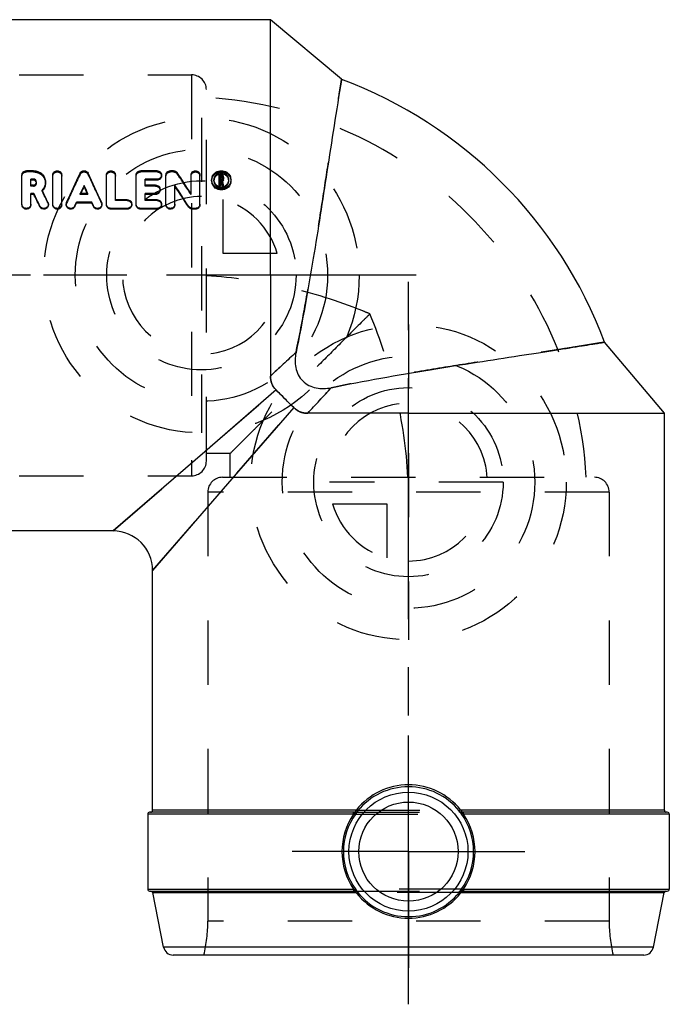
# Model space of a CAD drawing. Header units: millimetres. Extents: x 447 to 548, y 447 to 548.
# Tile 2 of 2: x 482 to 548, y 447 to 547. Entities that reach past the tile are written whole.
import ezdxf

# ---------------------------------------------------------------- set-up
doc = ezdxf.new("R2010")
doc.units = ezdxf.units.MM
doc.header["$LTSCALE"] = 65.185185
doc.linetypes.add('CENTER', pattern=[0.6, 0.375, -0.075, 0.075, -0.075])
doc.linetypes.add('HIDDEN', pattern=[0.2, 0.1, -0.1])
for name, color, linetype in [('ACHSEN_S', 7, 'CONTINUOUS'), ('KOERPER', 7, 'CONTINUOUS'), ('KONST.EL_MIT_GEO', 7, 'CONTINUOUS'), ('KURVEN', 7, 'CONTINUOUS')]:
    doc.layers.add(name, color=color, linetype=linetype)

msp = doc.modelspace()

# ---------------------------------------------------------------- linework, layer by layer
at = {"layer": 'ACHSEN_S', "color": 2, "linetype": 'CENTER'}
for p, q in [((521.292, 447.293), (521.292, 522.278)), ((522.074, 521.293), (447.292, 521.293))]:
    msp.add_line(p, q, dxfattribs=at)
at = {"layer": 'KOERPER', "color": 7, "linetype": 'Continuous'}
for p, q in [((507.292, 547.243), (466.992, 547.243)), ((507.292, 521.293), (507.292, 547.243)), ((514.496, 541.198), (507.292, 547.243)), ((547.242, 507.293), (541.187, 514.509)), ((521.292, 507.293), (547.242, 507.293)), ((547.242, 466.993), (547.242, 507.293)), ((491.345, 495.343), (466.992, 495.343)), ((495.342, 466.993), (495.342, 491.345)), ((494.842, 466.593), (494.842, 458.993)), ((547.742, 466.593), (547.742, 458.993))]:
    msp.add_line(p, q, dxfattribs=at)
at = {"layer": 'KOERPER', "color": 8, "linetype": 'HIDDEN'}
for p, q in [((503.192, 503.193), (500.792, 503.193)), ((503.192, 500.793), (503.192, 503.193))]:
    msp.add_line(p, q, dxfattribs=at)
at = {"layer": 'KOERPER', "color": 2, "linetype": 'CENTER'}
for q in [(521.292, 474.578), (509.507, 462.793), (533.078, 462.793), (521.292, 451.007)]:
    msp.add_line((521.292, 462.793), q, dxfattribs=at)
at = {"layer": 'KOERPER', "color": 7, "linetype": 'Continuous'}
msp.add_arc((498.492, 498.493), 45.6, 20.56349, 69.41755, dxfattribs=at)
at = {"layer": 'KOERPER', "color": 8, "linetype": 'HIDDEN'}
msp.add_arc((498.492, 498.493), 40.9, 3.22857, 86.77143, dxfattribs=at)
at = {"layer": 'KONST.EL_MIT_GEO', "color": 8, "linetype": 'HIDDEN'}
for p, q in [((455.733, 541.643), (499.292, 541.643)), ((499.292, 541.643), (499.292, 500.943)), ((500.792, 502.443), (500.792, 540.142)), ((482.542, 531.792), (482.542, 531.914)), ((483.245, 531.792), (482.542, 531.792)), ((483.245, 531.792), (483.245, 531.914)), ((494.131, 531.792), (494.131, 531.914)), ((495.792, 531.792), (494.131, 531.792)), ((495.792, 531.792), (495.792, 531.914)), ((497.15, 531.792), (497.15, 531.914)), ((497.452, 531.792), (497.15, 531.792)), ((497.452, 531.792), (497.452, 531.914)), ((483.566, 530.65), (483.566, 530.758)), ((484.472, 530.65), (484.472, 530.758)), ((487.978, 531.542), (487.978, 531.66)), ((488.807, 531.542), (488.807, 531.66)), ((496.245, 531.372), (496.245, 531.489)), ((497.836, 531.595), (497.836, 531.714)), ((501.328, 530.878), (501.328, 530.989)), ((501.556, 530.878), (501.556, 530.989)), ((502.31, 531.371), (502.083, 531.371)), ((502.234, 530.938), (502.234, 531.05)), ((502.31, 530.938), (502.234, 530.938)), ((502.31, 531.371), (502.31, 531.488)), ((502.31, 530.938), (502.31, 531.05)), ((502.385, 531.008), (502.385, 531.12)), ((502.428, 530.828), (502.428, 530.938)), ((502.533, 530.383), (502.428, 530.828)), ((502.536, 531.008), (502.536, 531.12)), ((503.065, 530.878), (503.065, 530.989)), ((503.292, 530.878), (503.292, 530.989)), ((482.995, 530.348), (482.995, 530.453)), ((483.245, 530.348), (482.995, 530.348)), ((483.245, 530.348), (483.245, 530.453)), ((484.128, 529.847), (484.128, 529.946)), ((494.584, 530.348), (494.584, 530.453)), ((495.641, 530.348), (494.584, 530.348)), ((495.641, 530.348), (495.641, 530.453)), ((496.094, 529.921), (496.094, 530.02)), ((488.007, 529.491), (488.007, 529.586)), ((488.007, 529.491), (488.051, 529.586)), ((488.778, 529.491), (488.007, 529.491)), ((488.778, 529.491), (488.734, 529.586)), ((488.778, 529.491), (488.778, 529.586)), ((491.565, 528.88), (491.565, 528.967)), ((492.773, 528.88), (491.565, 528.88)), ((492.773, 528.88), (492.773, 528.967)), ((494.584, 528.88), (494.584, 528.967)), ((495.792, 528.88), (494.584, 528.88)), ((495.792, 528.88), (495.792, 528.967)), ((499.235, 529.493), (499.235, 529.588)), ((482.089, 528.445), (482.089, 528.528)), ((482.995, 528.445), (482.995, 528.528)), ((484.724, 528.629), (484.724, 528.714)), ((484.767, 528.445), (484.767, 528.528)), ((485.22, 528.445), (485.22, 528.528)), ((486.125, 528.445), (486.125, 528.528)), ((486.578, 528.528), (486.578, 528.445)), ((486.616, 528.62), (486.616, 528.705)), ((490.169, 528.62), (490.169, 528.705)), ((490.207, 528.445), (490.207, 528.528)), ((490.66, 528.445), (490.66, 528.528)), ((493.226, 528.445), (493.226, 528.528)), ((493.679, 528.445), (493.679, 528.528)), ((496.245, 528.445), (496.245, 528.528)), ((496.697, 528.445), (496.697, 528.528)), ((497.603, 528.445), (497.603, 528.528)), ((500.14, 528.445), (500.14, 528.528)), ((491.342, 495.343), (507.859, 509.655)), ((495.342, 491.343), (509.655, 507.86)), ((455.733, 500.943), (499.292, 500.943)), ((502.443, 500.793), (540.142, 500.793)), ((541.642, 499.293), (500.942, 499.293)), ((500.942, 499.293), (500.942, 455.733)), ((541.642, 499.293), (541.642, 455.733)), ((515.898, 466.793), (526.687, 466.793)), ((515.933, 466.993), (526.651, 466.993)), ((515.711, 466.593), (526.873, 466.593)), ((526.873, 458.993), (515.711, 458.993)), ((515.898, 458.793), (526.687, 458.793)), ((526.654, 458.631), (515.931, 458.631)), ((541.642, 455.733), (500.942, 455.733))]:
    msp.add_line(p, q, dxfattribs=at)
at = {"layer": 'KONST.EL_MIT_GEO', "color": 7, "linetype": 'Continuous'}
for p, q in [((514.509, 541.187), (514.496, 541.109)), ((483.245, 531.914), (482.542, 531.914)), ((495.792, 531.914), (494.131, 531.914)), ((497.452, 531.914), (497.15, 531.914)), ((482.089, 528.528), (482.089, 531.489)), ((482.995, 530.453), (482.995, 531.061)), ((483.245, 531.061), (482.995, 531.061)), ((483.245, 530.95), (482.995, 530.95)), ((483.245, 530.95), (483.245, 531.061)), ((485.22, 528.528), (485.22, 531.489)), ((486.125, 528.528), (486.125, 531.489)), ((490.66, 528.528), (490.66, 531.489)), ((491.565, 528.967), (491.565, 531.489)), ((493.679, 528.528), (493.679, 531.489)), ((494.584, 530.453), (494.584, 531.061)), ((495.792, 531.061), (494.584, 531.061)), ((495.792, 530.95), (494.584, 530.95)), ((495.792, 530.95), (495.792, 531.061)), ((496.697, 528.528), (496.697, 531.489)), ((499.235, 529.588), (499.235, 531.489)), ((500.14, 528.528), (500.14, 531.489)), ((502.083, 530.383), (502.083, 531.488)), ((502.31, 531.488), (502.083, 531.488)), ((502.234, 531.05), (502.234, 531.346)), ((502.31, 531.346), (502.234, 531.346)), ((502.31, 531.231), (502.234, 531.231)), ((502.31, 531.05), (502.234, 531.05)), ((502.234, 530.383), (502.234, 530.907)), ((502.281, 530.907), (502.234, 530.907)), ((502.281, 530.797), (502.234, 530.797)), ((502.281, 530.797), (502.281, 530.907)), ((502.303, 530.814), (502.281, 530.907)), ((502.292, 530.751), (502.281, 530.797)), ((502.324, 530.613), (502.292, 530.751)), ((502.346, 530.628), (502.303, 530.814)), ((502.31, 531.231), (502.31, 531.346)), ((502.385, 531.12), (502.385, 531.275)), ((502.44, 530.888), (502.428, 530.938)), ((502.451, 530.838), (502.44, 530.888)), ((502.475, 530.738), (502.451, 530.838)), ((502.486, 530.688), (502.475, 530.738)), ((502.536, 531.12), (502.536, 531.275)), ((483.245, 530.453), (482.995, 530.453)), ((484.167, 529.866), (484.128, 529.946)), ((488.392, 530.32), (488.392, 530.424)), ((495.641, 530.453), (494.584, 530.453)), ((497.603, 528.528), (497.603, 530.451)), ((502.234, 530.488), (502.083, 530.488)), ((502.234, 530.383), (502.083, 530.383)), ((502.335, 530.567), (502.324, 530.613)), ((502.379, 530.383), (502.335, 530.567)), ((502.357, 530.581), (502.346, 530.628)), ((502.379, 530.488), (502.357, 530.581)), ((502.379, 530.383), (502.379, 530.488)), ((502.533, 530.488), (502.379, 530.488)), ((502.533, 530.383), (502.379, 530.383)), ((502.498, 530.638), (502.486, 530.688)), ((502.51, 530.588), (502.498, 530.638)), ((502.533, 530.488), (502.51, 530.588)), ((502.533, 530.383), (502.533, 530.488)), ((482.995, 528.528), (482.995, 529.586)), ((483.304, 529.586), (482.995, 529.586)), ((483.304, 529.491), (482.995, 529.491)), ((483.304, 529.491), (483.304, 529.586)), ((488.778, 529.586), (488.007, 529.586)), ((488.051, 529.586), (488.093, 529.676)), ((488.734, 529.586), (488.692, 529.676)), ((492.773, 528.967), (491.565, 528.967)), ((494.584, 528.967), (494.584, 529.586)), ((495.641, 529.586), (494.584, 529.586)), ((495.641, 529.491), (494.584, 529.491)), ((495.792, 528.967), (494.584, 528.967)), ((495.641, 529.491), (495.641, 529.586)), ((483.904, 528.261), (483.904, 528.342)), ((487.445, 528.35), (487.609, 528.711)), ((487.445, 528.27), (487.609, 528.626)), ((487.445, 528.27), (487.445, 528.35)), ((487.609, 528.626), (487.609, 528.711)), ((489.176, 528.711), (487.609, 528.711)), ((489.176, 528.626), (487.609, 528.626)), ((489.176, 528.626), (489.176, 528.711)), ((489.34, 528.35), (489.176, 528.711)), ((489.34, 528.27), (489.176, 528.626)), ((489.34, 528.27), (489.34, 528.35)), ((491.113, 528.009), (491.113, 528.087)), ((492.773, 528.087), (491.113, 528.087)), ((492.773, 528.009), (491.113, 528.009)), ((492.773, 528.009), (492.773, 528.087)), ((494.131, 528.009), (494.131, 528.087)), ((495.792, 528.087), (494.131, 528.087)), ((495.792, 528.009), (494.131, 528.009)), ((495.792, 528.009), (495.792, 528.087)), ((499.002, 528.214), (499.002, 528.294)), ((499.386, 528.009), (499.386, 528.087)), ((499.688, 528.087), (499.386, 528.087)), ((499.688, 528.009), (499.386, 528.009)), ((499.688, 528.009), (499.688, 528.087)), ((507.292, 521.293), (507.292, 511.071)), ((507.86, 509.655), (500.622, 503.383)), ((509.655, 507.86), (503.382, 500.622)), ((521.292, 507.293), (511.07, 507.293)), ((500.622, 503.383), (491.342, 495.343)), ((503.382, 500.622), (495.342, 491.343)), ((515.898, 466.793), (495.044, 466.793)), ((515.933, 466.993), (495.342, 466.993)), ((516.136, 466.917), (516.128, 466.906)), ((516.128, 466.906), (516.15, 466.905)), ((526.434, 466.905), (526.457, 466.906)), ((526.457, 466.906), (526.448, 466.917)), ((547.242, 466.993), (526.651, 466.993)), ((547.541, 466.793), (526.687, 466.793)), ((515.711, 466.593), (494.842, 466.593)), ((547.742, 466.593), (526.873, 466.593)), ((494.842, 458.993), (515.711, 458.993)), ((495.044, 458.793), (515.898, 458.793)), ((526.687, 458.793), (547.541, 458.793)), ((526.873, 458.993), (547.742, 458.993)), ((495.374, 458.631), (515.931, 458.631)), ((496.448, 453.102), (495.374, 458.631)), ((516.15, 458.68), (516.126, 458.679)), ((526.459, 458.679), (526.434, 458.68)), ((526.45, 458.667), (526.459, 458.679)), ((526.654, 458.631), (547.211, 458.631)), ((546.136, 453.102), (547.211, 458.631)), ((546.136, 453.102), (496.448, 453.102)), ((545.155, 452.293), (497.43, 452.293))]:
    msp.add_line(p, q, dxfattribs=at)
for radius in [6.034, 5.034]:
    msp.add_circle((521.292, 462.793), radius, dxfattribs=at)
at = {"layer": 'KONST.EL_MIT_GEO', "color": 8, "linetype": 'HIDDEN'}
for centre, radius, start, end in [((499.292, 540.143), 1.5, 0, 90), ((720.107, 421.57), 256.861, 154.6507, 155.36961), ((256.678, 421.57), 256.861, 24.63039, 25.3493), ((308.708, 404.241), 228.01, 33.32088, 33.95533), ((502.218, 530.879), 0.663, 175.18449, 180.01815), ((502.318, 531.021), 0.223, 299.76938, 312.73748), ((502.402, 530.879), 0.663, 359.98184, 4.78391), ((483.283, 530.649), 0.283, 0.02563, 10.94757), ((483.278, 530.713), 1.213, 314.48621, 316.69837), ((254.629, 416.81), 255.827, 25.91832, 26.22211), ((489.787, 528.445), 0.42, 357.23439, 359.99775), ((492.807, 528.445), 0.419, 354.41102, 359.99621), ((495.825, 528.445), 0.419, 354.41102, 359.99621), ((499.722, 528.445), 0.418, 351.89853, 0.0335), ((858.709, 173.388), 484.599, 134.77726, 134.90033), ((836.364, 195.808), 452.946, 134.76842, 134.89993), ((495.414, 464.353), 57.397, 67.49864, 68.2883), ((495.431, 464.393), 57.354, 67.49876, 68.28881), ((846.213, 146.777), 497.57, 132.52724, 132.93368), ((146.853, 846.143), 497.467, 317.06627, 317.4728), ((148.087, 148.092), 510.063, 44.857, 45.14207), ((499.292, 502.443), 1.5, 270, 360), ((502.442, 499.293), 1.5, 90, 180), ((540.142, 499.293), 1.5, 0, 90), ((485.942, 455.733), 15, 346.73852, 360), ((556.642, 455.733), 15, 180, 193.26148)]:
    msp.add_arc(centre, radius, start, end, dxfattribs=at)
at = {"layer": 'KONST.EL_MIT_GEO', "color": 7, "linetype": 'Continuous'}
for centre, radius, start, end in [((483.275, 530.758), 0.291, 349.66645, 359.97279), ((724.561, 420.86), 261.244, 154.90461, 155.61818), ((252.224, 420.86), 261.244, 24.38182, 25.09539), ((495.852, 531.372), 0.392, 354.86086, 359.99652), ((305.642, 403.775), 230.883, 33.01926, 33.65084), ((502.211, 530.989), 0.883, 158.66162, 179.96276), ((502.198, 530.879), 0.87, 180.05564, 194.30102), ((502.302, 530.799), 0.781, 110.93314, 117.98781), ((502.303, 530.922), 0.777, 111.11546, 118.20808), ((502.308, 530.781), 0.801, 96.88115, 110.90197), ((502.31, 530.761), 0.821, 83.23098, 96.84572), ((502.31, 531.249), 0.238, 80.14891, 90.02404), ((502.312, 530.781), 0.801, 69.19886, 83.21081), ((502.317, 531.13), 0.221, 300.0562, 319.34139), ((502.319, 531.265), 0.22, 42.50004, 52.00463), ((502.324, 531.125), 0.213, 319.38318, 332.5245), ((502.335, 531.275), 0.201, 359.98894, 11.31032), ((502.339, 531.008), 0.197, 352.82589, 0.02254), ((502.318, 530.924), 0.776, 61.87961, 69.00401), ((502.41, 530.989), 0.883, 0.03722, 21.36135), ((502.422, 530.879), 0.87, 345.71749, 359.94454), ((483.295, 530.697), 1.189, 316.70213, 317.99789), ((249.999, 415.948), 260.408, 25.66047, 25.94214), ((725.237, 421.02), 260.892, 155.20674, 155.40929), ((720.009, 422.093), 255.655, 154.95489, 155.11395), ((251.548, 421.02), 260.892, 24.59071, 24.79326), ((256.776, 422.093), 255.655, 24.88605, 25.04511), ((495.688, 529.921), 0.406, 354.90528, 359.99668), ((296.529, 398.531), 240.486, 32.65548, 33.26792), ((299.763, 399.047), 237.445, 32.95539, 33.5707), ((502.305, 531.044), 0.772, 241.51868, 247.52321), ((502.309, 531.056), 0.784, 247.56719, 263.03123), ((502.31, 531.07), 0.797, 263.06486, 270.05339), ((502.311, 531.063), 0.791, 270.03874, 284.24733), ((502.312, 531.052), 0.78, 284.31728, 298.53126), ((246.606, 414.792), 263.066, 25.57165, 25.87252), ((250.977, 415.515), 258.779, 25.829, 26.13203), ((482.577, 528.445), 0.418, 350.53615, 0.02794), ((485.707, 528.445), 0.418, 350.53615, 0.02794), ((487.004, 528.528), 0.425, 173.97443, 179.99998), ((487.011, 528.527), 0.433, 155.66215, 173.90024), ((497.185, 528.445), 0.418, 350.53615, 0.02794), ((872.468, 118.249), 536.342, 132.53422, 132.91125), ((118.248, 872.469), 536.343, 317.08875, 317.46578), ((138.786, 138.792), 523.216, 44.86055, 45.13845), ((491.342, 491.343), 4, 0, 90), ((521.295, 462.82), 6.755, 90.02397, 141.45115), ((521.289, 462.749), 6.627, 89.97005, 141.02906), ((521.29, 462.821), 6.755, 38.54836, 89.97651), ((521.296, 462.749), 6.627, 38.96998, 90.03036), ((495.042, 466.593), 0.2, 89.99961, 180), ((495.142, 466.993), 0.2, 270, 360), ((515.892, 467.092), 0.3, 270.01418, 275.71299), ((515.898, 467.116), 0.324, 269.92096, 273.21712), ((515.897, 467.128), 0.336, 273.29521, 284.74669), ((515.896, 467.136), 0.344, 284.75766, 312.28875), ((521.252, 462.787), 6.556, 141.08644, 143.23212), ((515.893, 467.092), 0.299, 298.53836, 321.38851), ((515.9, 467.132), 0.338, 312.29739, 317.86523), ((521.334, 462.788), 6.555, 36.79744, 38.91341), ((527.531, 467.818), 1.427, 219.753, 220.543), ((526.683, 467.13), 0.335, 222.12571, 224.02863), ((526.689, 467.136), 0.343, 224.07433, 243.69824), ((527.472, 467.765), 1.347, 220.46963, 226.40182), ((526.691, 467.092), 0.299, 218.61148, 241.46171), ((547.442, 466.993), 0.2, 180, 270), ((547.542, 466.593), 0.2, 0, 90.00031), ((521.328, 462.793), 6.782, 145.92172, 214.07834), ((521.236, 462.793), 6.54, 143.92118, 216.08073), ((513.826, 471.792), 5.53, 289.93073, 291.00492), ((515.656, 467.024), 0.423, 291.11618, 294.21179), ((515.635, 467.07), 0.474, 294.21438, 296.98041), ((521.264, 462.778), 6.572, 143.23151, 143.95978), ((521.321, 462.778), 6.571, 36.04152, 36.79804), ((521.348, 462.793), 6.541, 323.92373, 36.07819), ((528.753, 471.777), 5.514, 248.99355, 250.07082), ((521.256, 462.793), 6.782, 325.92172, 34.07834), ((495.042, 458.993), 0.2, 180, 270.00039), ((495.177, 458.593), 0.2, 10.99932, 90), ((513.832, 453.808), 5.514, 68.99355, 70.07083), ((521.263, 462.807), 6.571, 216.04153, 216.79804), ((521.251, 462.797), 6.555, 216.79744, 218.9134), ((521.333, 462.798), 6.556, 321.08643, 323.24063), ((526.694, 458.494), 0.299, 90.00909, 141.46452), ((526.691, 458.446), 0.347, 104.75912, 120.71083), ((521.321, 462.807), 6.572, 323.24002, 323.95979), ((526.688, 458.457), 0.336, 93.29578, 104.74822), ((526.687, 458.469), 0.323, 89.92094, 93.21761), ((526.949, 458.515), 0.474, 114.21478, 116.98095), ((526.929, 458.561), 0.424, 111.11645, 114.21218), ((528.759, 453.793), 5.53, 109.93073, 111.00493), ((547.407, 458.593), 0.2, 90, 169.00071), ((547.542, 458.993), 0.2, 269.99969, 360), ((521.295, 462.759), 6.73, 218.27669, 269.97441), ((515.892, 458.495), 0.297, 38.51253, 61.46784), ((515.896, 458.449), 0.343, 44.07615, 63.70038), ((521.288, 462.789), 6.599, 218.52185, 270.03328), ((515.902, 458.455), 0.335, 42.1264, 44.03074), ((521.296, 462.789), 6.599, 269.96621, 321.34618), ((521.289, 462.758), 6.73, 270.02474, 321.58076), ((521.287, 462.765), 6.736, 321.54985, 321.72918), ((497.43, 453.293), 1, 191.00001, 270.00004), ((545.155, 453.293), 1, 269.99996, 348.99999)]:
    msp.add_arc(centre, radius, start, end, dxfattribs=at)
at = {"layer": 'KONST.EL_MIT_GEO', "color": 8, "linetype": 'HIDDEN'}
for points, knots in [([(509.885, 513.465), (510.232, 515.131), (510.868, 518.465), (511.707, 523.399), (512.452, 528.095), (513.017, 531.759), (513.425, 534.401), (513.69, 536.103), (513.923, 537.584), (514.121, 538.824), (514.263, 539.698), (514.356, 540.265), (514.409, 540.587), (514.451, 540.838), (514.479, 541.019), (514.501, 541.126), (514.505, 541.175), (514.509, 541.187)], [0, 0, 0, 0, 0.18166, 0.362214, 0.534114, 0.689186, 0.75789, 0.819454, 0.873041, 0.917914, 0.953462, 0.967583, 0.979202, 0.988277, 0.994784, 0.998696, 1, 1, 1, 1]), ([(482.089, 531.372), (482.089, 531.481), (482.194, 531.711), (482.428, 531.792), (482.542, 531.792)], [0, 0, 0, 0, 0.487992, 1, 1, 1, 1]), ([(483.245, 531.792), (483.405, 531.792), (483.724, 531.734), (484.131, 531.484), (484.407, 531.104), (484.472, 530.799), (484.472, 530.65)], [0, 0, 0, 0, 0.258841, 0.511986, 0.757812, 1, 1, 1, 1]), ([(485.22, 531.372), (485.22, 531.481), (485.326, 531.711), (485.672, 531.834), (486.018, 531.711), (486.125, 531.481), (486.125, 531.372)], [0, 0, 0, 0, 0.244173, 0.499619, 0.755104, 1, 1, 1, 1]), ([(487.978, 531.542), (488.013, 531.616), (488.136, 531.747), (488.392, 531.815), (488.649, 531.748), (488.772, 531.616), (488.807, 531.542)], [0, 0, 0, 0, 0.245145, 0.499207, 0.753639, 1, 1, 1, 1]), ([(490.66, 531.372), (490.66, 531.481), (490.766, 531.711), (491.112, 531.834), (491.458, 531.711), (491.565, 531.481), (491.565, 531.372)], [0, 0, 0, 0, 0.244173, 0.499619, 0.755104, 1, 1, 1, 1]), ([(493.679, 531.372), (493.679, 531.481), (493.784, 531.711), (494.017, 531.792), (494.131, 531.792)], [0, 0, 0, 0, 0.487992, 1, 1, 1, 1]), ([(495.792, 531.792), (495.906, 531.792), (496.14, 531.711), (496.245, 531.481), (496.245, 531.372)], [0, 0, 0, 0, 0.512389, 1, 1, 1, 1]), ([(496.697, 531.372), (496.697, 531.481), (496.802, 531.711), (497.036, 531.792), (497.15, 531.792)], [0, 0, 0, 0, 0.487992, 1, 1, 1, 1]), ([(497.452, 531.792), (497.527, 531.792), (497.677, 531.758), (497.795, 531.656), (497.836, 531.595)], [0, 0, 0, 0, 0.504191, 1, 1, 1, 1]), ([(499.235, 531.372), (499.235, 531.481), (499.341, 531.711), (499.687, 531.834), (500.033, 531.711), (500.14, 531.481), (500.14, 531.372)], [0, 0, 0, 0, 0.244173, 0.499619, 0.755104, 1, 1, 1, 1]), ([(501.328, 530.878), (501.328, 530.998), (501.381, 531.244), (501.676, 531.649), (502.312, 531.888), (502.947, 531.647), (503.24, 531.242), (503.292, 530.997), (503.292, 530.878)], [0, 0, 0, 0, 0.122411, 0.247666, 0.500601, 0.753471, 0.878344, 1, 1, 1, 1]), ([(501.556, 530.878), (501.556, 530.787), (501.596, 530.598), (501.82, 530.285), (502.308, 530.093), (502.799, 530.283), (503.024, 530.597), (503.065, 530.786), (503.065, 530.878)], [0, 0, 0, 0, 0.121573, 0.246653, 0.499138, 0.751973, 0.877761, 1, 1, 1, 1]), ([(502.31, 531.371), (502.367, 531.371), (502.484, 531.33), (502.536, 531.216), (502.536, 531.161)], [0, 0, 0, 0, 0.510169, 1, 1, 1, 1]), ([(502.31, 530.938), (502.329, 530.938), (502.368, 530.952), (502.385, 530.99), (502.385, 531.008)], [0, 0, 0, 0, 0.512702, 1, 1, 1, 1]), ([(483.245, 530.348), (483.326, 530.348), (483.493, 530.408), (483.566, 530.572), (483.566, 530.65)], [0, 0, 0, 0, 0.511375, 1, 1, 1, 1]), ([(495.641, 530.348), (495.755, 530.348), (495.991, 530.263), (496.094, 530.031), (496.094, 529.921)], [0, 0, 0, 0, 0.510188, 1, 1, 1, 1]), ([(492.773, 528.88), (492.888, 528.88), (493.125, 528.791), (493.226, 528.557), (493.226, 528.445)], [0, 0, 0, 0, 0.507681, 1, 1, 1, 1]), ([(495.792, 528.88), (495.907, 528.88), (496.144, 528.791), (496.245, 528.557), (496.245, 528.445)], [0, 0, 0, 0, 0.507681, 1, 1, 1, 1]), ([(516.648, 517.678), (514.124, 518.683), (508.92, 520.334), (503.507, 521.097), (500.792, 521.235)], [0, 0, 0, 0, 0.499829, 1, 1, 1, 1]), ([(521.234, 500.793), (521.091, 503.639), (520.265, 509.314), (518.47, 514.75), (517.38, 517.381)], [0, 0, 0, 0, 0.50022, 1, 1, 1, 1]), ([(516.643, 516.648), (515.841, 515.85), (514.273, 514.269), (511.963, 511.959), (510.104, 510.104), (508.691, 508.691), (507.703, 507.704), (506.778, 506.779), (505.928, 505.928), (505.166, 505.166), (504.594, 504.594), (504.193, 504.193), (503.939, 503.939), (503.72, 503.72), (503.538, 503.538), (503.41, 503.41), (503.327, 503.327), (503.28, 503.28), (503.243, 503.244), (503.218, 503.215), (503.2, 503.204), (503.195, 503.192), (503.192, 503.193)], [0, 0, 0, 0, 0.178417, 0.351106, 0.515061, 0.592546, 0.666215, 0.735282, 0.798854, 0.855866, 0.905128, 0.926452, 0.945357, 0.961678, 0.975268, 0.985998, 0.990251, 0.993745, 0.996472, 0.998428, 0.999606, 1, 1, 1, 1]), ([(541.187, 514.509), (541.19, 514.51), (541.164, 514.504), (541.15, 514.504), (541.097, 514.494), (541.005, 514.479), (540.837, 514.45), (540.587, 514.409), (540.265, 514.356), (539.874, 514.292), (539.414, 514.217), (538.671, 514.097), (537.584, 513.923), (536.103, 513.69), (534.401, 513.425), (532.501, 513.132), (530.429, 512.812), (527.402, 512.343), (523.398, 511.707), (518.465, 510.868), (515.131, 510.232), (513.464, 509.885)], [0, 0, 0, 0, 0.000327, 0.001307, 0.002938, 0.005218, 0.011723, 0.020801, 0.032418, 0.046538, 0.063114, 0.082086, 0.126961, 0.180546, 0.242109, 0.310813, 0.385733, 0.465884, 0.637783, 0.818338, 1, 1, 1, 1]), ([(507.292, 511.071), (507.292, 510.813), (507.376, 510.286), (507.674, 509.839), (507.859, 509.655)], [0, 0, 0, 0, 0.497002, 1, 1, 1, 1]), ([(509.655, 507.86), (509.839, 507.675), (510.286, 507.376), (510.813, 507.292), (511.07, 507.293)], [0, 0, 0, 0, 0.502998, 1, 1, 1, 1])]:
    msp.add_open_spline(points, degree=3, knots=knots, dxfattribs=at)
at = {"layer": 'KONST.EL_MIT_GEO', "color": 7, "linetype": 'Continuous'}
for points, knots in [([(514.496, 541.109), (513.979, 538.016), (513.055, 531.984), (511.623, 522.752), (510.546, 516.638), (509.885, 513.465)], [0, 0, 0, 0, 0.335729, 0.653117, 1, 1, 1, 1]), ([(482.089, 531.489), (482.089, 531.598), (482.193, 531.83), (482.427, 531.914), (482.542, 531.914)], [0, 0, 0, 0, 0.49002, 1, 1, 1, 1]), ([(483.245, 531.914), (483.405, 531.914), (483.724, 531.855), (484.132, 531.601), (484.407, 531.216), (484.472, 530.909), (484.472, 530.758)], [0, 0, 0, 0, 0.257529, 0.510109, 0.756467, 1, 1, 1, 1]), ([(485.22, 531.489), (485.22, 531.599), (485.325, 531.83), (485.672, 531.956), (486.019, 531.831), (486.125, 531.599), (486.125, 531.489)], [0, 0, 0, 0, 0.245186, 0.499621, 0.75409, 1, 1, 1, 1]), ([(487.978, 531.66), (488.013, 531.735), (488.135, 531.868), (488.392, 531.937), (488.649, 531.868), (488.772, 531.736), (488.807, 531.66)], [0, 0, 0, 0, 0.245829, 0.49921, 0.752956, 1, 1, 1, 1]), ([(490.66, 531.489), (490.66, 531.599), (490.765, 531.83), (491.112, 531.956), (491.459, 531.831), (491.565, 531.599), (491.565, 531.489)], [0, 0, 0, 0, 0.245186, 0.499621, 0.75409, 1, 1, 1, 1]), ([(493.679, 531.489), (493.679, 531.598), (493.782, 531.83), (494.017, 531.914), (494.131, 531.914)], [0, 0, 0, 0, 0.49002, 1, 1, 1, 1]), ([(495.792, 531.914), (495.906, 531.914), (496.141, 531.83), (496.245, 531.598), (496.245, 531.489)], [0, 0, 0, 0, 0.510362, 1, 1, 1, 1]), ([(496.697, 531.489), (496.697, 531.598), (496.801, 531.83), (497.036, 531.914), (497.15, 531.914)], [0, 0, 0, 0, 0.49002, 1, 1, 1, 1]), ([(497.452, 531.914), (497.527, 531.914), (497.678, 531.879), (497.795, 531.776), (497.836, 531.714)], [0, 0, 0, 0, 0.50309, 1, 1, 1, 1]), ([(499.235, 531.489), (499.235, 531.599), (499.34, 531.83), (499.687, 531.956), (500.035, 531.831), (500.14, 531.599), (500.14, 531.489)], [0, 0, 0, 0, 0.245186, 0.499621, 0.75409, 1, 1, 1, 1]), ([(501.389, 531.31), (501.458, 531.486), (501.723, 531.804), (502.311, 531.969), (502.897, 531.804), (503.163, 531.487), (503.232, 531.31)], [0, 0, 0, 0, 0.246939, 0.500289, 0.753283, 1, 1, 1, 1]), ([(483.566, 530.758), (483.566, 530.836), (483.493, 531.001), (483.326, 531.061), (483.245, 531.061)], [0, 0, 0, 0, 0.490862, 1, 1, 1, 1]), ([(483.561, 530.703), (483.548, 530.767), (483.499, 530.849), (483.427, 530.898), (483.407, 530.909)], [0, 0, 0, 0, 0.743019, 1, 1, 1, 1]), ([(484.472, 530.758), (484.472, 530.609), (484.41, 530.307), (484.235, 530.053), (484.128, 529.946)], [0, 0, 0, 0, 0.495422, 1, 1, 1, 1]), ([(496.245, 531.489), (496.245, 531.379), (496.141, 531.147), (495.906, 531.061), (495.792, 531.061)], [0, 0, 0, 0, 0.489128, 1, 1, 1, 1]), ([(496.243, 531.337), (496.234, 531.234), (496.122, 531.025), (495.901, 530.95), (495.792, 530.95)], [0, 0, 0, 0, 0.4878, 1, 1, 1, 1]), ([(501.936, 531.607), (501.824, 531.547), (501.628, 531.369), (501.556, 531.113), (501.556, 530.989)], [0, 0, 0, 0, 0.505169, 1, 1, 1, 1]), ([(501.556, 530.989), (501.556, 530.872), (501.599, 530.711), (501.689, 530.581), (501.715, 530.55)], [0, 0, 0, 0, 0.74406, 1, 1, 1, 1]), ([(501.714, 531.31), (501.691, 531.283), (501.612, 531.172), (501.567, 531.036), (501.558, 530.934)], [0, 0, 0, 0, 0.256002, 1, 1, 1, 1]), ([(502.385, 531.275), (502.385, 531.294), (502.368, 531.332), (502.329, 531.346), (502.31, 531.346)], [0, 0, 0, 0, 0.491868, 1, 1, 1, 1]), ([(503.065, 530.989), (503.065, 531.113), (502.992, 531.37), (502.796, 531.548), (502.683, 531.608)], [0, 0, 0, 0, 0.493316, 1, 1, 1, 1]), ([(503.063, 530.934), (503.054, 531.035), (503.009, 531.172), (502.929, 531.283), (502.907, 531.31)], [0, 0, 0, 0, 0.74412, 1, 1, 1, 1]), ([(502.907, 530.55), (502.932, 530.581), (503.022, 530.711), (503.065, 530.872), (503.065, 530.989)], [0, 0, 0, 0, 0.256214, 1, 1, 1, 1]), ([(483.245, 530.453), (483.318, 530.453), (483.466, 530.501), (483.549, 530.636), (483.561, 530.706)], [0, 0, 0, 0, 0.508139, 1, 1, 1, 1]), ([(484.472, 530.65), (484.472, 530.515), (484.419, 530.24), (484.271, 530.003), (484.179, 529.901)], [0, 0, 0, 0, 0.495465, 1, 1, 1, 1]), ([(495.641, 530.453), (495.756, 530.453), (495.992, 530.366), (496.094, 530.132), (496.094, 530.02)], [0, 0, 0, 0, 0.508157, 1, 1, 1, 1]), ([(496.094, 530.02), (496.094, 529.909), (495.993, 529.675), (495.756, 529.586), (495.641, 529.586)], [0, 0, 0, 0, 0.491434, 1, 1, 1, 1]), ([(496.092, 529.885), (496.083, 529.78), (495.973, 529.569), (495.75, 529.491), (495.641, 529.491)], [0, 0, 0, 0, 0.489973, 1, 1, 1, 1]), ([(503.265, 530.665), (503.215, 530.465), (502.953, 530.088), (502.31, 529.887), (501.667, 530.089), (501.406, 530.465), (501.355, 530.664)], [0, 0, 0, 0, 0.245889, 0.500391, 0.754643, 1, 1, 1, 1]), ([(503.232, 530.669), (503.163, 530.49), (502.9, 530.169), (502.31, 529.997), (501.721, 530.169), (501.457, 530.49), (501.389, 530.668)], [0, 0, 0, 0, 0.24727, 0.500308, 0.75298, 1, 1, 1, 1]), ([(492.773, 528.967), (492.888, 528.967), (493.126, 528.877), (493.226, 528.64), (493.226, 528.528)], [0, 0, 0, 0, 0.505649, 1, 1, 1, 1]), ([(495.792, 528.967), (495.907, 528.967), (496.145, 528.877), (496.245, 528.64), (496.245, 528.528)], [0, 0, 0, 0, 0.505649, 1, 1, 1, 1]), ([(482.995, 528.528), (482.995, 528.415), (482.894, 528.178), (482.542, 528.04), (482.19, 528.178), (482.089, 528.415), (482.089, 528.528)], [0, 0, 0, 0, 0.247726, 0.49961, 0.751545, 1, 1, 1, 1]), ([(482.989, 528.376), (482.971, 528.271), (482.845, 528.066), (482.505, 527.97), (482.181, 528.115), (482.089, 528.338), (482.089, 528.445)], [0, 0, 0, 0, 0.246746, 0.500302, 0.752803, 1, 1, 1, 1]), ([(484.767, 528.528), (484.767, 528.431), (484.694, 528.227), (484.419, 528.064), (484.101, 528.099), (483.946, 528.252), (483.904, 528.342)], [0, 0, 0, 0, 0.246122, 0.497361, 0.749754, 1, 1, 1, 1]), ([(484.767, 528.445), (484.767, 528.349), (484.693, 528.147), (484.419, 527.986), (484.102, 528.021), (483.947, 528.172), (483.904, 528.261)], [0, 0, 0, 0, 0.244789, 0.496441, 0.749992, 1, 1, 1, 1]), ([(486.125, 528.528), (486.125, 528.415), (486.024, 528.178), (485.673, 528.04), (485.321, 528.178), (485.22, 528.415), (485.22, 528.528)], [0, 0, 0, 0, 0.247726, 0.49961, 0.751545, 1, 1, 1, 1]), ([(486.12, 528.376), (486.102, 528.271), (485.976, 528.066), (485.635, 527.97), (485.312, 528.115), (485.22, 528.338), (485.22, 528.445)], [0, 0, 0, 0, 0.246746, 0.500302, 0.752803, 1, 1, 1, 1]), ([(487.445, 528.35), (487.404, 528.26), (487.252, 528.102), (486.932, 528.062), (486.653, 528.224), (486.578, 528.429), (486.578, 528.528)], [0, 0, 0, 0, 0.249523, 0.501196, 0.752249, 1, 1, 1, 1]), ([(487.445, 528.27), (487.404, 528.18), (487.251, 528.024), (486.933, 527.985), (486.654, 528.144), (486.578, 528.348), (486.578, 528.445)], [0, 0, 0, 0, 0.249239, 0.502066, 0.753573, 1, 1, 1, 1]), ([(490.207, 528.528), (490.207, 528.43), (490.132, 528.225), (489.854, 528.062), (489.534, 528.102), (489.381, 528.259), (489.34, 528.35)], [0, 0, 0, 0, 0.246178, 0.497455, 0.749838, 1, 1, 1, 1]), ([(490.206, 528.425), (490.202, 528.329), (490.12, 528.133), (489.843, 527.984), (489.53, 528.027), (489.38, 528.181), (489.34, 528.27)], [0, 0, 0, 0, 0.244997, 0.496902, 0.750325, 1, 1, 1, 1]), ([(491.113, 528.087), (490.997, 528.087), (490.759, 528.178), (490.66, 528.415), (490.66, 528.528)], [0, 0, 0, 0, 0.504533, 1, 1, 1, 1]), ([(491.113, 528.009), (490.998, 528.009), (490.761, 528.098), (490.66, 528.333), (490.66, 528.445)], [0, 0, 0, 0, 0.506562, 1, 1, 1, 1]), ([(493.226, 528.528), (493.226, 528.415), (493.126, 528.179), (492.888, 528.087), (492.773, 528.087)], [0, 0, 0, 0, 0.494042, 1, 1, 1, 1]), ([(493.224, 528.404), (493.213, 528.299), (493.104, 528.088), (492.882, 528.009), (492.773, 528.009)], [0, 0, 0, 0, 0.492497, 1, 1, 1, 1]), ([(494.131, 528.087), (494.016, 528.087), (493.778, 528.178), (493.679, 528.415), (493.679, 528.528)], [0, 0, 0, 0, 0.504533, 1, 1, 1, 1]), ([(494.131, 528.009), (494.016, 528.009), (493.779, 528.098), (493.679, 528.333), (493.679, 528.445)], [0, 0, 0, 0, 0.506562, 1, 1, 1, 1]), ([(496.245, 528.528), (496.245, 528.415), (496.145, 528.179), (495.907, 528.087), (495.792, 528.087)], [0, 0, 0, 0, 0.494042, 1, 1, 1, 1]), ([(496.243, 528.404), (496.232, 528.299), (496.123, 528.088), (495.9, 528.009), (495.792, 528.009)], [0, 0, 0, 0, 0.492497, 1, 1, 1, 1]), ([(497.603, 528.528), (497.603, 528.415), (497.502, 528.178), (497.151, 528.04), (496.799, 528.178), (496.697, 528.415), (496.697, 528.528)], [0, 0, 0, 0, 0.247726, 0.49961, 0.751545, 1, 1, 1, 1]), ([(497.597, 528.376), (497.58, 528.271), (497.454, 528.066), (497.113, 527.97), (496.79, 528.115), (496.697, 528.338), (496.697, 528.445)], [0, 0, 0, 0, 0.246746, 0.500302, 0.752803, 1, 1, 1, 1]), ([(499.386, 528.087), (499.311, 528.087), (499.158, 528.124), (499.042, 528.231), (499.002, 528.294)], [0, 0, 0, 0, 0.500184, 1, 1, 1, 1]), ([(499.386, 528.009), (499.311, 528.009), (499.158, 528.046), (499.042, 528.152), (499.002, 528.214)], [0, 0, 0, 0, 0.50133, 1, 1, 1, 1]), ([(500.14, 528.528), (500.14, 528.415), (500.041, 528.178), (499.803, 528.087), (499.688, 528.087)], [0, 0, 0, 0, 0.4951, 1, 1, 1, 1]), ([(500.136, 528.386), (500.122, 528.284), (500.009, 528.084), (499.793, 528.009), (499.688, 528.009)], [0, 0, 0, 0, 0.492559, 1, 1, 1, 1]), ([(513.465, 509.885), (515.131, 510.232), (518.465, 510.868), (523.399, 511.707), (528.095, 512.453), (531.759, 513.018), (534.401, 513.425), (536.103, 513.69), (537.584, 513.923), (538.824, 514.121), (539.698, 514.263), (540.265, 514.356), (540.587, 514.409), (540.838, 514.452), (541.019, 514.478), (541.126, 514.503), (541.176, 514.504), (541.187, 514.509)], [0, 0, 0, 0, 0.181664, 0.362221, 0.53412, 0.68919, 0.757894, 0.819457, 0.873041, 0.917915, 0.953462, 0.967582, 0.9792, 0.988278, 0.994782, 0.998693, 1, 1, 1, 1]), ([(509.885, 513.465), (509.781, 512.964), (509.74, 512.167), (510.076, 511.18), (510.54, 510.54), (511.18, 510.076), (512.167, 509.74), (512.964, 509.781), (513.465, 509.885)], [0, 0, 0, 0, 0.248413, 0.373862, 0.5, 0.626138, 0.751587, 1, 1, 1, 1]), ([(507.86, 509.655), (507.675, 509.839), (507.376, 510.286), (507.292, 510.813), (507.292, 511.071)], [0, 0, 0, 0, 0.502999, 1, 1, 1, 1]), ([(511.07, 507.293), (510.813, 507.293), (510.286, 507.376), (509.839, 507.675), (509.655, 507.86)], [0, 0, 0, 0, 0.497001, 1, 1, 1, 1]), ([(515.711, 466.593), (515.711, 466.64), (515.716, 466.705), (515.731, 466.769), (515.746, 466.793), (515.754, 466.793)], [0, 0, 0, 0, 0.677366, 0.894071, 1, 1, 1, 1]), ([(515.808, 466.629), (515.812, 466.665), (515.822, 466.725), (515.861, 466.782), (515.884, 466.79)], [0, 0, 0, 0, 0.600565, 1, 1, 1, 1]), ([(516.15, 466.905), (516.087, 466.829), (515.992, 466.734), (515.88, 466.663), (515.85, 466.647)], [0, 0, 0, 0, 0.745512, 1, 1, 1, 1]), ([(515.884, 466.79), (515.886, 466.791), (515.891, 466.792), (515.895, 466.793), (515.898, 466.793)], [0, 0, 0, 0, 0.506751, 1, 1, 1, 1]), ([(515.933, 466.993), (515.933, 466.945), (515.928, 466.88), (515.914, 466.816), (515.899, 466.793), (515.892, 466.793)], [0, 0, 0, 0, 0.67842, 0.895077, 1, 1, 1, 1]), ([(516.012, 467.03), (516.028, 467.016), (516.058, 466.991), (516.096, 466.954), (516.117, 466.929), (516.13, 466.911), (516.128, 466.906)], [0, 0, 0, 0, 0.377053, 0.690394, 0.90365, 1, 1, 1, 1]), ([(526.573, 467.03), (526.556, 467.016), (526.527, 466.991), (526.488, 466.954), (526.468, 466.929), (526.455, 466.911), (526.457, 466.906)], [0, 0, 0, 0, 0.377044, 0.690385, 0.903647, 1, 1, 1, 1]), ([(526.687, 466.793), (526.672, 466.793), (526.621, 466.796), (526.57, 466.812), (526.537, 466.828)], [0, 0, 0, 0, 0.283296, 1, 1, 1, 1]), ([(526.651, 466.993), (526.651, 466.945), (526.656, 466.88), (526.671, 466.816), (526.685, 466.793), (526.693, 466.793)], [0, 0, 0, 0, 0.678419, 0.895077, 1, 1, 1, 1]), ([(526.701, 466.79), (526.699, 466.791), (526.694, 466.792), (526.689, 466.793), (526.687, 466.793)], [0, 0, 0, 0, 0.506757, 1, 1, 1, 1]), ([(526.776, 466.629), (526.773, 466.665), (526.762, 466.725), (526.724, 466.782), (526.701, 466.79)], [0, 0, 0, 0, 0.600552, 1, 1, 1, 1]), ([(526.873, 466.593), (526.873, 466.64), (526.868, 466.705), (526.853, 466.769), (526.838, 466.793), (526.831, 466.793)], [0, 0, 0, 0, 0.677365, 0.89407, 1, 1, 1, 1]), ([(515.711, 458.993), (515.711, 458.945), (515.716, 458.88), (515.731, 458.816), (515.746, 458.793), (515.754, 458.793)], [0, 0, 0, 0, 0.677365, 0.89407, 1, 1, 1, 1]), ([(515.808, 458.956), (515.812, 458.92), (515.822, 458.86), (515.861, 458.803), (515.884, 458.795)], [0, 0, 0, 0, 0.600552, 1, 1, 1, 1]), ([(515.884, 458.795), (515.886, 458.794), (515.891, 458.793), (515.895, 458.792), (515.898, 458.792)], [0, 0, 0, 0, 0.506757, 1, 1, 1, 1]), ([(515.931, 458.631), (515.93, 458.67), (515.924, 458.722), (515.91, 458.775), (515.897, 458.793), (515.891, 458.793)], [0, 0, 0, 0, 0.682972, 0.893359, 1, 1, 1, 1]), ([(515.898, 458.792), (515.912, 458.793), (515.964, 458.789), (516.015, 458.773), (516.048, 458.757)], [0, 0, 0, 0, 0.283294, 1, 1, 1, 1]), ([(526.434, 458.68), (526.498, 458.756), (526.592, 458.851), (526.704, 458.922), (526.734, 458.938)], [0, 0, 0, 0, 0.745513, 1, 1, 1, 1]), ([(526.654, 458.631), (526.655, 458.67), (526.661, 458.722), (526.675, 458.775), (526.688, 458.793), (526.694, 458.793)], [0, 0, 0, 0, 0.682983, 0.893371, 1, 1, 1, 1]), ([(526.701, 458.795), (526.699, 458.794), (526.694, 458.793), (526.689, 458.793), (526.687, 458.793)], [0, 0, 0, 0, 0.506751, 1, 1, 1, 1]), ([(526.776, 458.956), (526.773, 458.92), (526.762, 458.86), (526.724, 458.803), (526.701, 458.795)], [0, 0, 0, 0, 0.600565, 1, 1, 1, 1]), ([(526.873, 458.993), (526.873, 458.945), (526.868, 458.88), (526.853, 458.816), (526.838, 458.793), (526.831, 458.793)], [0, 0, 0, 0, 0.677366, 0.894071, 1, 1, 1, 1]), ([(516.009, 458.593), (516.023, 458.603), (516.06, 458.632), (516.097, 458.663), (516.123, 458.678)], [0, 0, 0, 0, 0.357784, 1, 1, 1, 1]), ([(526.575, 458.593), (526.562, 458.603), (526.524, 458.632), (526.488, 458.663), (526.462, 458.678)], [0, 0, 0, 0, 0.357856, 1, 1, 1, 1])]:
    msp.add_open_spline(points, degree=3, knots=knots, dxfattribs=at)
for points in [[(483.407, 530.909), (483.358, 530.936), (483.301, 530.95), (483.245, 530.95)], [(501.389, 530.668), (501.349, 530.77), (501.328, 530.88), (501.328, 530.989)], [(501.935, 531.489), (501.851, 531.444), (501.774, 531.383), (501.714, 531.31)], [(502.596, 531.648), (502.418, 531.716), (502.201, 531.716), (502.023, 531.647)], [(502.375, 531.196), (502.362, 531.217), (502.335, 531.231), (502.31, 531.231)], [(502.31, 531.05), (502.319, 531.05), (502.328, 531.051), (502.337, 531.054)], [(502.337, 531.054), (502.352, 531.06), (502.366, 531.071), (502.375, 531.084)], [(502.351, 531.484), (502.388, 531.478), (502.425, 531.462), (502.454, 531.439)], [(502.375, 531.084), (502.381, 531.095), (502.385, 531.108), (502.385, 531.12)], [(502.513, 530.915), (502.502, 530.894), (502.487, 530.874), (502.469, 530.858)], [(502.481, 531.414), (502.506, 531.387), (502.525, 531.351), (502.532, 531.315)], [(502.536, 531.12), (502.536, 531.088), (502.528, 531.055), (502.513, 531.026)], [(502.534, 530.983), (502.531, 530.96), (502.524, 530.936), (502.513, 530.915)], [(502.907, 531.31), (502.826, 531.407), (502.715, 531.484), (502.597, 531.529)], [(503.292, 530.989), (503.292, 530.881), (503.271, 530.77), (503.232, 530.669)], [(501.715, 530.55), (501.775, 530.475), (501.853, 530.412), (501.937, 530.366)], [(502.685, 530.367), (502.769, 530.413), (502.846, 530.476), (502.907, 530.55)], [(484.724, 528.714), (484.752, 528.657), (484.767, 528.592), (484.767, 528.528)], [(490.169, 528.705), (490.193, 528.65), (490.207, 528.588), (490.207, 528.528)], [(516.036, 466.829), (516.001, 466.81), (515.962, 466.798), (515.922, 466.794)], [(516.012, 467.03), (515.994, 467.008), (515.962, 466.993), (515.933, 466.993)], [(526.696, 466.669), (526.64, 466.703), (526.59, 466.744), (526.543, 466.789)], [(526.693, 466.793), (526.643, 466.793), (526.592, 466.805), (526.548, 466.829)], [(526.651, 466.993), (526.622, 466.993), (526.591, 467.008), (526.573, 467.03)], [(526.776, 466.629), (526.748, 466.64), (526.721, 466.654), (526.696, 466.669)], [(515.808, 458.956), (515.837, 458.945), (515.863, 458.931), (515.889, 458.916)], [(515.889, 458.916), (515.944, 458.882), (515.995, 458.841), (516.042, 458.796)], [(515.891, 458.793), (515.94, 458.793), (515.991, 458.78), (516.034, 458.756)], [(516.042, 458.796), (516.08, 458.76), (516.116, 458.721), (516.15, 458.68)], [(515.931, 458.631), (515.96, 458.631), (515.991, 458.616), (516.009, 458.593)], [(526.434, 458.68), (526.457, 458.705), (526.484, 458.727), (526.513, 458.744)], [(526.575, 458.593), (526.593, 458.616), (526.625, 458.631), (526.654, 458.631)]]:
    msp.add_open_spline(points, degree=3, dxfattribs=at)
at = {"layer": 'KONST.EL_MIT_GEO', "color": 8, "linetype": 'HIDDEN'}
for points in [[(502.385, 531.161), (502.385, 531.173), (502.381, 531.186), (502.375, 531.196)], [(484.724, 528.629), (484.752, 528.573), (484.767, 528.508), (484.767, 528.445)], [(486.578, 528.445), (486.578, 528.505), (486.592, 528.566), (486.616, 528.62)], [(490.169, 528.62), (490.193, 528.566), (490.207, 528.505), (490.207, 528.445)]]:
    msp.add_open_spline(points, degree=3, dxfattribs=at)
at = {"layer": 'KURVEN', "color": 8, "linetype": 'HIDDEN'}
for p, q in [((500.292, 537.293), (500.292, 505.293)), ((502.492, 523.493), (502.492, 528.984)), ((507.984, 523.493), (502.492, 523.493)), ((516.292, 521.293), (484.292, 521.293)), ((521.292, 516.293), (521.292, 484.293)), ((530.892, 500.293), (513.292, 500.293)), ((513.601, 498.093), (519.092, 498.093)), ((519.092, 498.093), (519.092, 492.601))]:
    msp.add_line(p, q, dxfattribs=at)
for centre, radius in [((500.292, 521.293), 16), ((500.292, 521.293), 12.8), ((500.292, 521.293), 9.6), ((521.292, 500.293), 16), ((521.292, 500.293), 12.8), ((521.292, 500.293), 9.6)]:
    msp.add_circle(centre, radius, dxfattribs=at)
for centre, start, end in [((500.292, 521.293), 90, 360), ((500.292, 521.293), 15.96201, 74.03799), ((521.292, 500.293), 270, 180), ((521.292, 500.293), 195.96201, 254.03799)]:
    msp.add_arc(centre, 8, start, end, dxfattribs=at)

doc.saveas('drawing.dxf')
